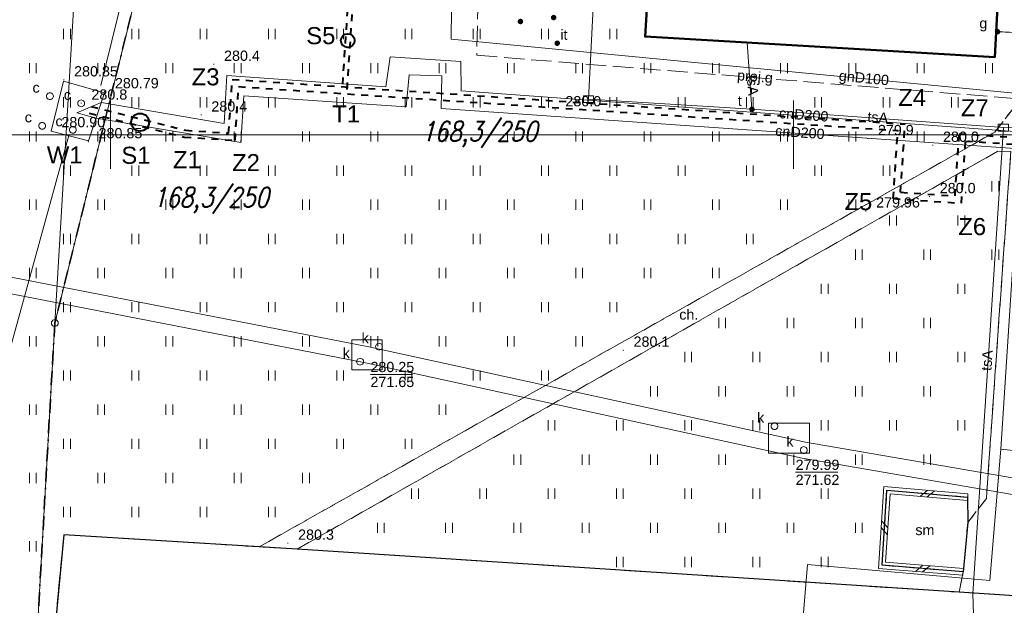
# Model space of a CAD drawing. Extents: x 0 to 6568752, y 0 to 5584302.
# Tile 7 of 74: x 6568293 to 6568365, y 5583966 to 5584008. Entities that reach past the tile are written whole.
import ezdxf
from ezdxf.enums import TextEntityAlignment as Align

# ---------------------------------------------------------------- set-up
doc = ezdxf.new("R2010")
doc.units = 0
doc.header["$PDSIZE"] = 0.75
for name, pattern in [('DUL', [1, 0.5, -0.5]), ('GAK', [3.5, 2, -0.7, 0.1, -0.7]), ('KROPK2-2-2', [3.49, 1, -0.47, 0.05, -0.47, 1, -0.5]), ('PRZER2-1', [1.5, 1, -0.5]), ('PRZER3-1', [2, 1.5, -0.5])]:
    doc.linetypes.add(name, pattern=pattern)
doc.layers.get('0').update_dxf_attribs({"linetype": 'CONTINUOUS'})
doc.layers.get('Defpoints').update_dxf_attribs({"linetype": 'CONTINUOUS'})
for name, color, linetype, lineweight in [('alarm', 51, 'CONTINUOUS', 50), ('EGBU', 7, 'CONTINUOUS', 50), ('EGDE', 7, 'CONTINUOUS', 18), ('EGPG', 7, 'CONTINUOUS', 18), ('GESGPS', 7, 'CONTINUOUS', 35), ('GUPPRZ_O', 7, 'CONTINUOUS', 18), ('OTDM', 7, 'CONTINUOUS', 25), ('OTDM_O', 7, 'CONTINUOUS', 25), ('OTDN', 7, 'CONTINUOUS', 18), ('OTKC', 7, 'CONTINUOUS', 18), ('OTKC_O', 7, 'CONTINUOUS', 18), ('OTKJ', 7, 'CONTINUOUS', 18), ('OTKK', 7, 'CONTINUOUS', 25), ('OTRN', 7, 'CONTINUOUS', 13), ('OTRN_O', 7, 'CONTINUOUS', 13), ('OTRS', 7, 'CONTINUOUS', 13), ('OTRS_O', 7, 'CONTINUOUS', 13), ('OTZI', 7, 'CONTINUOUS', 18), ('OTZI_O', 7, 'CONTINUOUS', 18), ('OTZT', 7, 'CONTINUOUS', 18), ('ramka sekcji', 7, 'CONTINUOUS', 18), ('siec', 7, 'GAK', 70), ('SUPK', 7, 'CONTINUOUS', 18), ('SUPW', 7, 'CONTINUOUS', 18), ('SUPW_O', 7, 'CONTINUOUS', 18)]:
    doc.layers.add(name, color=color, linetype=linetype, lineweight=lineweight)
for name, color, linetype, lineweight, true_color in [('SUCP', 7, 'CONTINUOUS', 18, 0xd200d2), ('SUCP_O', 7, 'CONTINUOUS', 18, 0xd200d2), ('SUEP', 1, 'CONTINUOUS', 18, 0xff0000), ('SUGP', 7, 'CONTINUOUS', 18, 0xbfbf00), ('SUGP_O', 7, 'CONTINUOUS', 18, 0xbfbf00), ('SUGW', 7, 'CONTINUOUS', 18, 0xbfbf00), ('SUGW_O', 7, 'CONTINUOUS', 18, 0xbfbf00), ('SUKP', 7, 'CONTINUOUS', 18, 0x803300), ('SUTP', 7, 'CONTINUOUS', 18, 0xff9100), ('SUTP_O', 7, 'CONTINUOUS', 18, 0xff9100), ('SUTU', 7, 'CONTINUOUS', 18, 0xff9100), ('SUTU_O', 7, 'CONTINUOUS', 18, 0xff9100)]:
    doc.layers.add(name, color=color, linetype=linetype, lineweight=lineweight, true_color=true_color)
doc.styles.add('Arial', font='arial.ttf')
doc.styles.add('GEO-INFO', font='arial.ttf')
doc.styles.add('UZBROJENIE', font='SIMPLEX.shx', dxfattribs={"width": 0.8, "oblique": 15.00003, "height": 0.9})
doc.dimstyles.get("Standard").update_dxf_attribs({"dimtxt": 0.18, "dimasz": 0.18, "dimexe": 0.18, "dimexo": 0.0625, "dimgap": 0.09, "dimtad": 0, "dimtih": 1, "dimtoh": 1, "dimdec": 4, "dimzin": 0, "dimdsep": 46, "dimtxsty": 'Standard', "dimcen": 0.09, "dimadec": 0, "dimazin": 0, "dimtfac": 1, "dimtdec": 4, "dimtofl": 0, "dimtmove": 0, "dimatfit": 3, "dimfxl": 0, "dimtolj": 1, "dimtzin": 0, "dimarcsym": 0})

# ---------------------------------------------------------------- blocks, each defined once
blk = doc.blocks.new('D_GSPWPN1')
blk.add_hatch(color=0).paths.add_polyline_path([(-0.045, 0), (-0.043467, -0.011647), (-0.038971, -0.0225), (-0.03182, -0.03182), (-0.0225, -0.038971), (-0.011647, -0.043467), (0, -0.045), (0.011647, -0.043467), (0.0225, -0.038971), (0.03182, -0.03182), (0.038971, -0.0225), (0.043467, -0.011647), (0.045, 0), (0.043467, 0.011647), (0.038971, 0.0225), (0.03182, 0.03182), (0.0225, 0.038971), (0.011647, 0.043467), (0, 0.045), (-0.011647, 0.043467), (-0.0225, 0.038971), (-0.03182, 0.03182), (-0.038971, 0.0225), (-0.043467, 0.011647)])
blk = doc.blocks.new('D_GSPTZI1')
blk.add_hatch(color=0).paths.add_polyline_path([(-0.2, 0), (-0.193185, -0.051764), (-0.173205, -0.1), (-0.141421, -0.141421), (-0.1, -0.173205), (-0.051764, -0.193185), (0, -0.2), (0.051764, -0.193185), (0.1, -0.173205), (0.141421, -0.141421), (0.173205, -0.1), (0.193185, -0.051764), (0.2, 0), (0.193185, 0.051764), (0.173205, 0.1), (0.141421, 0.141421), (0.1, 0.173205), (0.051764, 0.193185), (0, 0.2), (-0.051764, 0.193185), (-0.1, 0.173205), (-0.141421, 0.141421), (-0.173205, 0.1), (-0.193185, 0.051764)])
blk = doc.blocks.new('D_GSPWPS1')
blk.add_hatch(color=0).paths.add_polyline_path([(-0.045, 0), (-0.043467, -0.011647), (-0.038971, -0.0225), (-0.03182, -0.03182), (-0.0225, -0.038971), (-0.011647, -0.043467), (0, -0.045), (0.011647, -0.043467), (0.0225, -0.038971), (0.03182, -0.03182), (0.038971, -0.0225), (0.043467, -0.011647), (0.045, 0), (0.043467, 0.011647), (0.038971, 0.0225), (0.03182, 0.03182), (0.0225, 0.038971), (0.011647, 0.043467), (0, 0.045), (-0.011647, 0.043467), (-0.0225, 0.038971), (-0.03182, 0.03182), (-0.038971, 0.0225), (-0.043467, 0.011647)])
blk = doc.blocks.new('D_GUPIKP1_3')
at = {"color": 0}
blk.add_lwpolyline([(0.375, -0.25), (-0.375, -0.25), (-0.375, 0.25), (0.375, 0.25)], close=True, dxfattribs=at)
blk = doc.blocks.new('D_GUPIWZ1_1')
at = {"color": 0}
blk.add_lwpolyline([(0, 0.25), (0.064705, 0.241481), (0.125, 0.216506), (0.176777, 0.176777), (0.216506, 0.125), (0.241481, 0.064705), (0.25, 0), (0.241481, -0.064705), (0.216506, -0.125), (0.176777, -0.176777), (0.125, -0.216506), (0.064705, -0.241481), (0, -0.25), (-0.064705, -0.241481), (-0.125, -0.216506), (-0.176777, -0.176777), (-0.216506, -0.125), (-0.241481, -0.064705), (-0.25, 0), (-0.241481, 0.064705), (-0.216506, 0.125), (-0.176777, 0.176777), (-0.125, 0.216506), (-0.064705, 0.241481)], close=True, dxfattribs=at)
blk = doc.blocks.new('D_GUPTUT1')
blk.add_hatch(color=0).paths.add_polyline_path([(-0.2, 0), (-0.193185, -0.051764), (-0.173205, -0.1), (-0.141421, -0.141421), (-0.1, -0.173205), (-0.051764, -0.193185), (0, -0.2), (0.051764, -0.193185), (0.1, -0.173205), (0.141421, -0.141421), (0.173205, -0.1), (0.193185, -0.051764), (0.2, 0), (0.193185, 0.051764), (0.173205, 0.1), (0.141421, 0.141421), (0.1, 0.173205), (0.051764, 0.193185), (0, 0.2), (-0.051764, 0.193185), (-0.1, 0.173205), (-0.141421, 0.141421), (-0.173205, 0.1), (-0.193185, 0.051764)])
blk = doc.blocks.new('D_GUPGZA1')
blk.add_hatch(color=0).paths.add_polyline_path([(-0.2, 0), (-0.193185, -0.051764), (-0.173205, -0.1), (-0.141421, -0.141421), (-0.1, -0.173205), (-0.051764, -0.193185), (0, -0.2), (0.051764, -0.193185), (0.1, -0.173205), (0.141421, -0.141421), (0.173205, -0.1), (0.193185, -0.051764), (0.2, 0), (0.193185, 0.051764), (0.173205, 0.1), (0.141421, 0.141421), (0.1, 0.173205), (0.051764, 0.193185), (0, 0.2), (-0.051764, 0.193185), (-0.1, 0.173205), (-0.141421, 0.141421), (-0.173205, 0.1), (-0.193185, 0.051764)])
blk = doc.blocks.new('D_GEPPGD1_1')
at = {"color": 0}
blk.add_lwpolyline([(0, 0.25), (0.077254, 0.237764), (0.146946, 0.202254), (0.202254, 0.146946), (0.237764, 0.077254), (0.25, 0), (0.237764, -0.077254), (0.202254, -0.146946), (0.146946, -0.202254), (0.077254, -0.237764), (0, -0.25), (-0.077254, -0.237764), (-0.146946, -0.202254), (-0.202254, -0.146946), (-0.237764, -0.077254), (-0.25, 0), (-0.237764, 0.077254), (-0.202254, 0.146946), (-0.146946, 0.202254), (-0.077254, 0.237764)], close=True, dxfattribs=at)
blk = doc.blocks.new('D_ODTN_1')
at = {"color": 0}
for points in [[(-0.5, -0.25), (0, 0.25)], [(0, -0.25), (0.5, 0.25)]]:
    blk.add_lwpolyline(points, dxfattribs=at)
blk = doc.blocks.new('D_GSLDSO2')
at = {"color": 0}
blk.add_lwpolyline([(0, 0.25), (0, -0.25)], dxfattribs=at)
blk = doc.blocks.new('D_GSSUTR1')
at = {"color": 0}
for points in [[(-0.25666, 0.36165), (-0.25666, -0.38835)], [(0.24334, -0.38835), (0.24334, 0.36165)]]:
    blk.add_lwpolyline(points, dxfattribs=at)
blk = doc.blocks.new('*D45')
at = {"layer": 'Defpoints', "color": 0}
for p in [(6568647.5, 5584150), (6568650, 5584150), (0, 0)]:
    blk.add_point(p, dxfattribs=at)
at = {"layer": 'ramka sekcji', "color": 0, "lineweight": -2}
blk.add_line((6568649.938, 5584150), (6568647.5, 5584150), dxfattribs=at)
at = {"layer": 'ramka sekcji', "color": 0, "insert": (6568644.106, 5584150), "char_height": 0.75, "attachment_point": 5, "style": 'GEO-INFO'}
blk.add_mtext('\\A1;5584150.0000', dxfattribs=at)
blk = doc.blocks.new('*D46')
at = {"layer": 'Defpoints', "color": 0}
for p in [(6568650, 5584152.5), (6568650, 5584150), (0, 0)]:
    blk.add_point(p, dxfattribs=at)
at = {"layer": 'ramka sekcji', "color": 0, "lineweight": -2}
blk.add_line((6568650, 5584150.062), (6568650, 5584152.5), dxfattribs=at)
at = {"layer": 'ramka sekcji', "color": 0, "insert": (6568650, 5584155.896), "char_height": 0.75, "attachment_point": 5, "rotation": 90, "style": 'GEO-INFO'}
blk.add_mtext('\\A1;6568650.0000', dxfattribs=at)

msp = doc.modelspace()

# ---------------------------------------------------------------- linework, layer by layer
at = {"layer": 'EGBU', "linetype": 'Continuous', "lineweight": 50, "elevation": 10.18}
msp.add_lwpolyline([(6568343.55, 5584044.5), (6568341.86, 5584018.52), (6568365.36, 5584017.17), (6568364.76, 5584005.69), (6568339.15, 5584007.19), (6568339.86, 5584018.86), (6568330.35, 5584019.57), (6568331.94, 5584045.19)], close=True, dxfattribs=at)
at = {"layer": 'EGDE', "linetype": 'Continuous', "elevation": 10.22}
for points in [[(6568295.92847, 5583986.21622), (6568294.32233, 5583957.98331), (6568294.26523, 5583956.9825), (6568277.26098, 5583957.9935), (6568263.9809, 5583958.70246), (6568268.42617, 5584011.06381), (6568271.58328, 5584050.08752), (6568274.3496, 5584077.53529), (6568277.46122, 5584095.26675), (6568302.13672, 5584090.3243), (6568300.13923, 5584056.76596)], [(6568302.13672, 5584090.3243), (6568320.72616, 5584086.59352), (6568319.9193, 5584083.24287), (6568307.93382, 5584034.73468), (6568295.92847, 5583986.21622), (6568300.13923, 5584056.76596)]]:
    msp.add_lwpolyline(points, close=True, dxfattribs=at)
msp.add_lwpolyline([(6568594.31055, 5583939.47691), (6568591.06023, 5583939.65534), (6568585.12694, 5583937.54872), (6568482.90911, 5583944.55214), (6568370.44353, 5583952.88368), (6568294.32233, 5583957.98331), (6568295.92847, 5583986.21622), (6568307.93382, 5584034.73468), (6568319.9193, 5584083.24287), (6568320.72616, 5584086.59352), (6568329.45932, 5584084.84591), (6568374.48985, 5584081.95589), (6568374.92948, 5584088.19204), (6568391.77674, 5584086.94902), (6568441.65482, 5584081.9513), (6568491.15577, 5584079.0589), (6568538.06756, 5584076.86319), (6568558.47556, 5584075.58605), (6568583.6998, 5584038.16817), (6568609.00522, 5584036.3441), (6568644.22449, 5584009.45582)], dxfattribs=at)
at = {"layer": 'GESGPS', "linetype": 'KROPK2-2-2', "lineweight": 35, "elevation": 10.1}
for points in [[(6568361.59535, 5584252.09289), (6568361.26341, 5584250.74162), (6568355.87516, 5584228.80739), (6568343.88997, 5584180.27922), (6568337.0279, 5584152.47866), (6568332.74, 5584135.02), (6568331.91463, 5584131.76118), (6568322.71334, 5584094.57975), (6568320.72616, 5584086.59352), (6568319.9193, 5584083.24287), (6568307.93382, 5584034.73468), (6568295.92847, 5583986.21622), (6568294.32233, 5583957.98331), (6568294.26523, 5583956.9825), (6568293.66008, 5583952.72437), (6568292.84874, 5583952.82392), (6568273.1723, 5583953.99051), (6568262.61008, 5583954.10444), (6568261.2106, 5583954.0564), (6568251.21944, 5583954.86774), (6568249.43294, 5583955.01221)], [(6568361.59535, 5584252.09289), (6568361.26341, 5584250.74162), (6568355.87516, 5584228.80739), (6568343.88997, 5584180.27922), (6568337.0279, 5584152.47866), (6568332.74, 5584135.02), (6568331.91463, 5584131.76118), (6568322.71334, 5584094.57975), (6568320.72616, 5584086.59352), (6568319.9193, 5584083.24287), (6568307.93382, 5584034.73468), (6568295.92847, 5583986.21622), (6568294.32233, 5583957.98331), (6568294.26523, 5583956.9825), (6568293.66008, 5583952.72437), (6568329.64942, 5583950.6479), (6568347.08402, 5583949.61245), (6568384.89553, 5583947.37946), (6568422.02493, 5583945.3077)]]:
    msp.add_lwpolyline(points, dxfattribs=at)
at = {"layer": 'GUPPRZ_O', "linetype": 'Continuous', "lineweight": 13, "elevation": 10.8, "flags": 128}
for points in [[(6568319.03714, 5583982.44928), (6568322.11714, 5583982.44928)], [(6568350.16655, 5583975.28822), (6568353.24655, 5583975.28822)]]:
    msp.add_lwpolyline(points, dxfattribs=at)
at = {"layer": 'OTDM', "linetype": 'Continuous', "lineweight": 25, "elevation": 10.18}
msp.add_lwpolyline([(6568362.44, 5583968), (6568356.49, 5583968.48), (6568356.85, 5583973.98), (6568362.76, 5583973.47), (6568362.77, 5583971.62)], close=True, dxfattribs=at)
at = {"layer": 'OTDN', "linetype": 'Continuous', "lineweight": 18, "elevation": 10.18}
for points in [[(6568362.78149, 5583973.71907), (6568356.6172, 5583974.25102), (6568356.22445, 5583968.25061), (6568362.4199, 5583967.75081)], [(6568362.73851, 5583973.22093), (6568357.0828, 5583973.70898), (6568356.75555, 5583968.70939), (6568362.4601, 5583968.24919)]]:
    msp.add_lwpolyline(points, dxfattribs=at)
at = {"layer": 'OTKC', "linetype": 'PRZER2-1', "lineweight": 18, "elevation": 10.18}
msp.add_lwpolyline([(6568370.69, 5584032.86), (6568368.49, 5584000.12), (6568366.17994, 5583966.25595), (6568362.14, 5583966.51), (6568362.44, 5583968), (6568362.77, 5583971.62), (6568364.13, 5583973.36), (6568365.92, 5583998.78), (6568364.96, 5583998.79), (6568313.68, 5583969.67), (6568310.89, 5583969.83), (6568364.74, 5584000.19), (6568366.11, 5584001.95), (6568367.51, 5584022.93)], dxfattribs=at)
at = {"layer": 'OTKJ', "linetype": 'PRZER3-1', "lineweight": 18, "elevation": 10.18}
msp.add_lwpolyline([(6568374.84, 5583949.22), (6568360.74, 5583950), (6568363.64, 5583950.92), (6568364.82, 5583953.37), (6568363.33, 5583955.64), (6568361.55, 5583956.3), (6568304.29, 5583959.89), (6568304.54, 5583964.56), (6568301.97, 5583963.47), (6568300.69, 5583961.04), (6568301.76, 5583957.36), (6568305.32, 5583953.68), (6568289.71, 5583954.65, 0.29217785), (6568295.74, 5583961.67), (6568296.58, 5583970.72), (6568310.89, 5583969.83), (6568313.68, 5583969.67), (6568362.14, 5583966.51), (6568366.17994, 5583966.25595)], format="xyb", dxfattribs=at)
at = {"layer": 'OTKK', "linetype": 'Continuous', "lineweight": 25, "elevation": 10.18}
msp.add_lwpolyline([(6568366.17994, 5583966.25595), (6568362.14, 5583966.51), (6568313.68, 5583969.67), (6568310.89, 5583969.83), (6568296.58, 5583970.72), (6568295.74, 5583961.67, -0.29217785), (6568289.71, 5583954.65), (6568268.81, 5583956.34, -0.11600079), (6568265.57, 5583957.41, -0.07423973), (6568263.46, 5583959.35, -0.12887514), (6568261.14, 5583964.74), (6568265.58, 5584031.75), (6568268.21, 5584056.6), (6568269.75, 5584068.54), (6568273.31, 5584093.29, -0.47390876), (6568276.89, 5584095.36), (6568330.51, 5584084.83)], format="xyb", dxfattribs=at)
at = {"layer": 'OTZT', "color": 7, "linetype": 'PRZER2-1', "lineweight": 18, "elevation": 10.1}
for points in [[(6568367.51, 5584022.93), (6568366.11, 5584001.95), (6568364.74, 5584000.19), (6568310.89, 5583969.83), (6568296.58, 5583970.72), (6568295.74, 5583961.67), (6568294.32, 5583958.02), (6568262.39, 5583960.99), (6568261.14, 5583964.74), (6568265.58, 5584031.75)], [(6568339.86, 5584018.86), (6568339.15, 5584007.19), (6568364.76, 5584005.69), (6568365.36, 5584017.17)]]:
    msp.add_lwpolyline(points, dxfattribs=at)
msp.add_lwpolyline([(6568362.44, 5583968), (6568362.14, 5583966.51), (6568313.68, 5583969.67), (6568364.96, 5583998.79), (6568365.92, 5583998.78), (6568364.13, 5583973.36), (6568362.77, 5583971.62), (6568362.76, 5583973.47), (6568356.85, 5583973.98), (6568356.49, 5583968.48)], close=True, dxfattribs=at)
at = {"layer": 'ramka sekcji'}
for p, q in [((6568300, 5584000), (6568300, 5584002.5)), ((6568350, 5584000), (6568350, 5584002.5)), ((6568400, 5584000), (6568239.20424, 5584000)), ((6568300, 5584000), (6568297.5, 5584000)), ((6568300, 5584000), (6568300, 5583997.5)), ((6568300, 5584000), (6568302.5, 5584000)), ((6568350, 5584000), (6568347.5, 5584000)), ((6568350, 5584000), (6568350, 5583997.5)), ((6568350, 5584000), (6568352.5, 5584000))]:
    msp.add_line(p, q, dxfattribs=at)
at = {"layer": 'siec', "linetype": 'DUL', "lineweight": 40}
for p, q in [((6568317.48149, 5584011.17358), (6568316.97212, 5584003.51778)), ((6568317.80727, 5584010.79801), (6568317.28816, 5584002.99565)), ((6568308.6558, 5584000.11538), (6568308.91783, 5584004.05366)), ((6568308.91783, 5584004.05366), (6568358.17961, 5584000.77612)), ((6568309.12151, 5583999.58329), (6568309.38353, 5584003.52157)), ((6568309.38353, 5584003.52157), (6568357.64752, 5584000.31041)), ((6568298.59595, 5584002.07072), (6568305.48423, 5584000.32639)), ((6568298.45499, 5584001.591), (6568305.40759, 5583999.83039)), ((6568305.48423, 5584000.32639), (6568308.6558, 5584000.11538)), ((6568357.31559, 5583995.32144), (6568357.64752, 5584000.31041)), ((6568357.84768, 5583995.78715), (6568358.17961, 5584000.77612)), ((6568305.40759, 5583999.83039), (6568309.12151, 5583999.58329)), ((6568361.83886, 5583995.5216), (6568362.1417, 5584000.07329)), ((6568362.1417, 5584000.07329), (6568444.3839, 5583994.60146)), ((6568362.30456, 5583994.98951), (6568362.6074, 5583999.5412)), ((6568362.6074, 5583999.5412), (6568444.8496, 5583994.06937)), ((6568357.31559, 5583995.32144), (6568362.30456, 5583994.98951)), ((6568357.84768, 5583995.78715), (6568361.83886, 5583995.5216))]:
    msp.add_line(p, q, dxfattribs=at)
at = {"layer": 'siec', "color": 0, "linetype": 'ByBlock', "lineweight": 40}
for centre, radius in [((6568317.38018, 5584006.89683, 5.80165), 0.5), ((6568302.17132, 5584000.91315), 0.64893)]:
    msp.add_circle(centre, radius, dxfattribs=at)
at = {"layer": 'SUCP', "linetype": 'Continuous', "lineweight": 18, "elevation": 10.14}
for points in [[(6568363.52786, 5584258.84118), (6568358.72812, 5584235.45896), (6568363.21186, 5584234.19605), (6568362.14107, 5584229.40269), (6568356.91373, 5584229.77556), (6568349.05454, 5584184.02745), (6568353.4808, 5584182.02165), (6568352.51065, 5584178.73978), (6568347.94518, 5584179.45938), (6568328.91705, 5584122.12967), (6568332.47163, 5584121.22431), (6568331.91754, 5584116.99279), (6568327.01957, 5584117.92663), (6568310.11167, 5584042.64789), (6568313.52267, 5584040.92342), (6568312.64533, 5584036.86571), (6568307.74363, 5584037.91157), (6568299.28996, 5584003.59361)], [(6568297.5345, 5584001.61206), (6568299.32257, 5584002.34952), (6568308.33219, 5584000.83184), (6568308.52504, 5584004.33712), (6568320.1713, 5584003.50253), (6568320.47709, 5584005.70764), (6568325.65609, 5584005.36202), (6568325.6837, 5584003.2199), (6568375.8295, 5583999.53415), (6568375.94144, 5584001.66926), (6568380.49167, 5584001.41533), (6568380.4645, 5583999.41925), (6568391.64942, 5583998.62893)], [(6568297.5345, 5584001.61206), (6568298.94411, 5584001.20109), (6568309.55018, 5583999.42557), (6568309.77764, 5584002.85793), (6568321.66404, 5584002.04698), (6568321.87189, 5584004.38876), (6568324.27248, 5584004.32138), (6568324.22405, 5584001.92295), (6568376.73077, 5583998.26175), (6568376.94497, 5584000.48476), (6568379.23676, 5584000.46293), (6568379.33533, 5583998.22634), (6568391.62542, 5583997.16783)], [(6568296.94857, 5583999.93279), (6568288.01673, 5583967.59265)]]:
    msp.add_lwpolyline(points, dxfattribs=at)
at = {"layer": 'SUEP', "linetype": 'Continuous', "lineweight": 18, "elevation": 10.14}
for points in [[(6568461.96392, 5584050.56923), (6568462.1777, 5584051.59338), (6568455.34395, 5584051.84535), (6568453.40597, 5584031.5088), (6568450.53309, 5583996.80907), (6568448.53546, 5583966.36094), (6568408.78897, 5583972.06926), (6568392.59187, 5583974.08072), (6568365.19254, 5583976.97792)], [(6568365.19254, 5583976.97792), (6568366.97872, 5584004.43308), (6568366.22701, 5584006.11353), (6568366.99297, 5584021.94463), (6568352.87547, 5584023.22283), (6568352.5, 5584018.11)], [(6568348.82963, 5583942.75398), (6568349.04191, 5583944.35726), (6568351.04023, 5583968.54491), (6568364.38651, 5583967.35678), (6568365.19254, 5583976.97792)]]:
    msp.add_lwpolyline(points, dxfattribs=at)
at = {"layer": 'SUGP', "linetype": 'Continuous', "lineweight": 18, "elevation": 10.14}
for points in [[(6568443.09135, 5584062.13219), (6568442.91103, 5584049.74296), (6568432.31396, 5584038.82759), (6568430.19977, 5584008.96016), (6568426.86624, 5584009.13821), (6568420.71721, 5584009.26097), (6568420.00537, 5583999.23606), (6568399.8317, 5584000.64916), (6568398.79, 5584000.83), (6568378.45287, 5584002.14573), (6568369.70734, 5584002.75806), (6568368.25098, 5584002.86003), (6568324.94601, 5584006.99931), (6568325.04379, 5584016.05039)], [(6568364.95, 5584007.54), (6568369.91965, 5584007.31313), (6568369.70734, 5584002.75806)]]:
    msp.add_lwpolyline(points, dxfattribs=at)
at = {"layer": 'SUGP', "linetype": 'PRZER3-1', "lineweight": 18, "elevation": 10.14}
for points in [[(6568327.06098, 5584015.96546), (6568326.82172, 5584005.81558)], [(6568326.82172, 5584005.81558), (6568367.55579, 5584002.54589), (6568367.81247, 5584007.40933), (6568364.85793, 5584007.56374)]]:
    msp.add_lwpolyline(points, dxfattribs=at)
at = {"layer": 'SUKP', "linetype": 'Continuous', "lineweight": 18, "elevation": 10.14}
for points in [[(6568280.37351, 5583990.34339), (6568282.31396, 5583991.60192), (6568318.90738, 5583984.47181), (6568350.87811, 5583977.50525), (6568403.55573, 5583968.40813), (6568403.16129, 5583965.85161)], [(6568281.02649, 5583989.33661), (6568282.56025, 5583990.33137), (6568318.66486, 5583983.2965), (6568350.64815, 5583976.3272), (6568402.19003, 5583967.42621), (6568401.97532, 5583966.03459)]]:
    msp.add_lwpolyline(points, dxfattribs=at)
at = {"layer": 'SUPK', "linetype": 'Continuous', "lineweight": 18, "elevation": 10.14}
for points in [[(6568299.56, 5584003.07), (6568298.4, 5583999.55), (6568295.67, 5584000.27), (6568296.57, 5584003.91)], [(6568317.68404, 5583984.98239), (6568317.68404, 5583982.78593), (6568319.8882, 5583982.78593), (6568319.8882, 5583984.98239)], [(6568348.17376, 5583978.88501), (6568348.17376, 5583976.68365), (6568351.17516, 5583976.68365), (6568351.17516, 5583978.88501)]]:
    msp.add_lwpolyline(points, close=True, dxfattribs=at)
at = {"layer": 'SUTP', "linetype": 'Continuous', "lineweight": 18, "elevation": 10.14}
for points in [[(6568365.37903, 5584000.52216), (6568346.97039, 5584001.86508), (6568335.00004, 5584002.60091), (6568335.73669, 5584017.03531)], [(6568346.62388, 5584006.75225), (6568346.97039, 5584001.86508)], [(6568362.58258, 5583941.82504), (6568363.55953, 5583953.155), (6568363.12849, 5583966.42049), (6568365.37903, 5584000.52216)], [(6568375.40989, 5584000.51141), (6568365.37903, 5584000.52216)]]:
    msp.add_lwpolyline(points, dxfattribs=at)

# ---------------------------------------------------------------- block references
at = {"layer": 'EGPG', "linetype": 'Continuous', "lineweight": 18}
msp.add_blockref('D_GEPPGD1_1', (6568295.92847, 5583986.21622, 10.24), dxfattribs=at)
at = {"layer": 'OTDN', "linetype": 'Continuous', "lineweight": 18}
for name, p, rotation in [('D_ODTN_1', (6568359.805, 5583973.725, 10.18), 175.0679125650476), ('D_ODTN_1', (6568359.805, 5583973.725, 10.18), 175.0679125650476), ('D_GSLDSO2', (6568362.76, 5583973.47, 10.18), 175.0679125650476), ('D_ODTN_1', (6568356.67, 5583971.23, 10.18), 266.2550728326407), ('D_ODTN_1', (6568356.67, 5583971.23, 10.18), 266.2550728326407), ('D_ODTN_1', (6568359.465, 5583968.24, 10.18), 355.3878075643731), ('D_ODTN_1', (6568359.465, 5583968.24, 10.18), 355.3878075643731), ('D_GSLDSO2', (6568362.44, 5583968, 10.18), 355.3878075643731)]:
    msp.add_blockref(name, p, dxfattribs=dict(at, rotation=rotation))
at = {"layer": 'OTRN', "linetype": 'Continuous', "lineweight": 13}
for p in [(6568307.57, 5584005.16, 10.08), (6568297.86, 5584002.32, 10.08), (6568332.56, 5584001.83, 10.08), (6568306.64, 5584001.45, 10.08), (6568355.44, 5583999.72, 10.08), (6568360.21, 5583999.23, 10.08), (6568359.97, 5583995.47, 10.08), (6568337.55, 5583984.23, 10.08), (6568312.99, 5583970.1, 10.08)]:
    msp.add_blockref('D_GSPWPN1', p, dxfattribs=at)
at = {"layer": 'OTRS', "linetype": 'Continuous', "lineweight": 13}
for p in [(6568296.59, 5584004.02, 10.08), (6568299.58, 5584003.15, 10.08), (6568295.66, 5584000.3, 10.08), (6568298.38, 5583999.49, 10.08), (6568355.31, 5583994.42, 10.08)]:
    msp.add_blockref('D_GSPWPS1', p, dxfattribs=at)
at = {"layer": 'OTZI', "linetype": 'Continuous', "lineweight": 18}
for p in [(6568330.02, 5584008.29, 10.12), (6568332.45, 5584008.58, 10.12), (6568332.71, 5584006.7, 10.12)]:
    msp.add_blockref('D_GSPTZI1', p, dxfattribs=at)
at = {"layer": 'OTZT', "color": 7, "linetype": 'Continuous', "lineweight": 18}
for p in [(6568296.825, 5584007.38753, 10.1), (6568301.825, 5584007.38753, 10.1), (6568306.825, 5584007.38753, 10.1), (6568311.825, 5584007.38753, 10.1), (6568316.825, 5584007.38753, 10.1), (6568321.825, 5584007.38753, 10.1), (6568326.825, 5584007.38753, 10.1), (6568331.825, 5584007.38753, 10.1), (6568336.825, 5584007.38753, 10.1), (6568294.325, 5584004.88753, 10.1), (6568299.325, 5584004.88753, 10.1), (6568304.325, 5584004.88753, 10.1), (6568309.325, 5584004.88753, 10.1), (6568314.325, 5584004.88753, 10.1), (6568319.325, 5584004.88753, 10.1), (6568324.325, 5584004.88753, 10.1), (6568329.325, 5584004.88753, 10.1), (6568334.325, 5584004.88753, 10.1), (6568339.325, 5584004.88753, 10.1), (6568344.325, 5584004.88753, 10.1), (6568349.325, 5584004.88753, 10.1), (6568354.325, 5584004.88753, 10.1), (6568359.325, 5584004.88753, 10.1), (6568364.325, 5584004.88753, 10.1), (6568296.825, 5584002.38753, 10.1), (6568301.825, 5584002.38753, 10.1), (6568306.825, 5584002.38753, 10.1), (6568311.825, 5584002.38753, 10.1), (6568316.825, 5584002.38753, 10.1), (6568321.825, 5584002.38753, 10.1), (6568326.825, 5584002.38753, 10.1), (6568331.825, 5584002.38753, 10.1), (6568336.825, 5584002.38753, 10.1), (6568341.825, 5584002.38753, 10.1), (6568346.825, 5584002.38753, 10.1), (6568351.825, 5584002.38753, 10.1), (6568356.825, 5584002.38753, 10.1), (6568361.825, 5584002.38753, 10.1), (6568294.325, 5583999.88753, 10.1), (6568299.325, 5583999.88753, 10.1), (6568304.325, 5583999.88753, 10.1), (6568309.325, 5583999.88753, 10.1), (6568314.325, 5583999.88753, 10.1), (6568319.325, 5583999.88753, 10.1), (6568324.325, 5583999.88753, 10.1), (6568329.325, 5583999.88753, 10.1), (6568334.325, 5583999.88753, 10.1), (6568339.325, 5583999.88753, 10.1), (6568344.325, 5583999.88753, 10.1), (6568349.325, 5583999.88753, 10.1), (6568354.325, 5583999.88753, 10.1), (6568359.325, 5583999.88753, 10.1), (6568296.825, 5583997.38753, 10.1), (6568301.825, 5583997.38753, 10.1), (6568306.825, 5583997.38753, 10.1), (6568311.825, 5583997.38753, 10.1), (6568316.825, 5583997.38753, 10.1), (6568321.825, 5583997.38753, 10.1), (6568326.825, 5583997.38753, 10.1), (6568331.825, 5583997.38753, 10.1), (6568336.825, 5583997.38753, 10.1), (6568341.825, 5583997.38753, 10.1), (6568346.825, 5583997.38753, 10.1), (6568351.825, 5583997.38753, 10.1), (6568356.825, 5583997.38753, 10.1), (6568364.8, 5583996.23467, 10.1), (6568294.325, 5583994.88753, 10.1), (6568299.325, 5583994.88753, 10.1), (6568304.325, 5583994.88753, 10.1), (6568309.325, 5583994.88753, 10.1), (6568314.325, 5583994.88753, 10.1), (6568319.325, 5583994.88753, 10.1), (6568324.325, 5583994.88753, 10.1), (6568329.325, 5583994.88753, 10.1), (6568334.325, 5583994.88753, 10.1), (6568339.325, 5583994.88753, 10.1), (6568344.325, 5583994.88753, 10.1), (6568349.325, 5583994.88753, 10.1), (6568354.325, 5583994.88753, 10.1), (6568357.3, 5583993.73467, 10.1), (6568362.3, 5583993.73467, 10.1), (6568296.825, 5583992.38753, 10.1), (6568301.825, 5583992.38753, 10.1), (6568306.825, 5583992.38753, 10.1), (6568311.825, 5583992.38753, 10.1), (6568316.825, 5583992.38753, 10.1), (6568321.825, 5583992.38753, 10.1), (6568326.825, 5583992.38753, 10.1), (6568331.825, 5583992.38753, 10.1), (6568336.825, 5583992.38753, 10.1), (6568341.825, 5583992.38753, 10.1), (6568346.825, 5583992.38753, 10.1), (6568354.8, 5583991.23467, 10.1), (6568359.8, 5583991.23467, 10.1), (6568364.8, 5583991.23467, 10.1), (6568294.325, 5583989.88753, 10.1), (6568299.325, 5583989.88753, 10.1), (6568304.325, 5583989.88753, 10.1), (6568309.325, 5583989.88753, 10.1), (6568314.325, 5583989.88753, 10.1), (6568319.325, 5583989.88753, 10.1), (6568324.325, 5583989.88753, 10.1), (6568329.325, 5583989.88753, 10.1), (6568334.325, 5583989.88753, 10.1), (6568339.325, 5583989.88753, 10.1), (6568344.325, 5583989.88753, 10.1), (6568352.3, 5583988.73467, 10.1), (6568357.3, 5583988.73467, 10.1), (6568362.3, 5583988.73467, 10.1), (6568296.825, 5583987.38753, 10.1), (6568301.825, 5583987.38753, 10.1), (6568306.825, 5583987.38753, 10.1), (6568311.825, 5583987.38753, 10.1), (6568316.825, 5583987.38753, 10.1), (6568321.825, 5583987.38753, 10.1), (6568326.825, 5583987.38753, 10.1), (6568331.825, 5583987.38753, 10.1), (6568336.825, 5583987.38753, 10.1), (6568344.8, 5583986.23467, 10.1), (6568349.8, 5583986.23467, 10.1), (6568354.8, 5583986.23467, 10.1), (6568359.8, 5583986.23467, 10.1), (6568294.325, 5583984.88753, 10.1), (6568299.325, 5583984.88753, 10.1), (6568304.325, 5583984.88753, 10.1), (6568309.325, 5583984.88753, 10.1), (6568314.325, 5583984.88753, 10.1), (6568319.325, 5583984.88753, 10.1), (6568324.325, 5583984.88753, 10.1), (6568329.325, 5583984.88753, 10.1), (6568334.325, 5583984.88753, 10.1), (6568342.3, 5583983.73467, 10.1), (6568347.3, 5583983.73467, 10.1), (6568352.3, 5583983.73467, 10.1), (6568357.3, 5583983.73467, 10.1), (6568362.3, 5583983.73467, 10.1), (6568296.825, 5583982.38753, 10.1), (6568301.825, 5583982.38753, 10.1), (6568306.825, 5583982.38753, 10.1), (6568311.825, 5583982.38753, 10.1), (6568316.825, 5583982.38753, 10.1), (6568321.825, 5583982.38753, 10.1), (6568326.825, 5583982.38753, 10.1), (6568331.825, 5583982.38753, 10.1), (6568339.8, 5583981.23467, 10.1), (6568344.8, 5583981.23467, 10.1), (6568349.8, 5583981.23467, 10.1), (6568354.8, 5583981.23467, 10.1), (6568359.8, 5583981.23467, 10.1), (6568294.325, 5583979.88753, 10.1), (6568299.325, 5583979.88753, 10.1), (6568304.325, 5583979.88753, 10.1), (6568309.325, 5583979.88753, 10.1), (6568314.325, 5583979.88753, 10.1), (6568319.325, 5583979.88753, 10.1), (6568324.325, 5583979.88753, 10.1), (6568332.3, 5583978.73467, 10.1), (6568337.3, 5583978.73467, 10.1), (6568342.3, 5583978.73467, 10.1), (6568347.3, 5583978.73467, 10.1), (6568352.3, 5583978.73467, 10.1), (6568357.3, 5583978.73467, 10.1), (6568362.3, 5583978.73467, 10.1), (6568296.825, 5583977.38753, 10.1), (6568301.825, 5583977.38753, 10.1), (6568306.825, 5583977.38753, 10.1), (6568311.825, 5583977.38753, 10.1), (6568316.825, 5583977.38753, 10.1), (6568321.825, 5583977.38753, 10.1), (6568329.8, 5583976.23467, 10.1), (6568334.8, 5583976.23467, 10.1), (6568339.8, 5583976.23467, 10.1), (6568344.8, 5583976.23467, 10.1), (6568349.8, 5583976.23467, 10.1), (6568354.8, 5583976.23467, 10.1), (6568359.8, 5583976.23467, 10.1), (6568294.325, 5583974.88753, 10.1), (6568299.325, 5583974.88753, 10.1), (6568304.325, 5583974.88753, 10.1), (6568309.325, 5583974.88753, 10.1), (6568314.325, 5583974.88753, 10.1), (6568322.3, 5583973.73467, 10.1), (6568327.3, 5583973.73467, 10.1), (6568332.3, 5583973.73467, 10.1), (6568337.3, 5583973.73467, 10.1), (6568342.3, 5583973.73467, 10.1), (6568347.3, 5583973.73467, 10.1), (6568352.3, 5583973.73467, 10.1), (6568296.825, 5583972.38753, 10.1), (6568301.825, 5583972.38753, 10.1), (6568306.825, 5583972.38753, 10.1), (6568311.825, 5583972.38753, 10.1), (6568319.8, 5583971.23467, 10.1), (6568324.8, 5583971.23467, 10.1), (6568329.8, 5583971.23467, 10.1), (6568334.8, 5583971.23467, 10.1), (6568339.8, 5583971.23467, 10.1), (6568344.8, 5583971.23467, 10.1), (6568349.8, 5583971.23467, 10.1), (6568354.8, 5583971.23467, 10.1), (6568294.325, 5583969.88753, 10.1), (6568337.3, 5583968.73467, 10.1), (6568342.3, 5583968.73467, 10.1), (6568347.3, 5583968.73467, 10.1), (6568352.3, 5583968.73467, 10.1)]:
    msp.add_blockref('D_GSSUTR1', p, dxfattribs=at)
at = {"layer": 'SUGW', "linetype": 'Continuous', "lineweight": 18}
msp.add_blockref('D_GUPGZA1', (6568364.95, 5584007.54, 10.16), dxfattribs=at)
at = {"layer": 'SUPK', "linetype": 'Continuous', "lineweight": 18}
for p in [(6568335.00004, 5584002.60091, 10.16), (6568365.37903, 5584000.52216, 10.16)]:
    msp.add_blockref('D_GUPIKP1_3', p, dxfattribs=at)
at = {"layer": 'SUPW', "linetype": 'Continuous', "lineweight": 18}
for p in [(6568295.57079, 5584002.82643, 10.18), (6568297.86347, 5584002.29969, 10.18), (6568295.00248, 5584000.65357, 10.18), (6568297.25234, 5584000.36467, 10.18), (6568319.66332, 5583984.48595, 10.18), (6568318.27737, 5583983.38801, 10.18), (6568348.62038, 5583978.66874, 10.18), (6568350.76313, 5583976.91622, 10.18)]:
    msp.add_blockref('D_GUPIWZ1_1', p, dxfattribs=at)
at = {"layer": 'SUTU', "linetype": 'Continuous', "lineweight": 18}
msp.add_blockref('D_GUPTUT1', (6568346.97039, 5584001.86508, 10.16), dxfattribs=at)

# ---------------------------------------------------------------- texts
at = {"layer": 'alarm', "color": 0, "linetype": 'Continuous', "lineweight": 30, "style": 'GEO-INFO'}
for s, p in [('S5', (6568315.40345, 5584007.25512, 0.62)), ('Z3', (6568306.96712, 5584004.24073, 0.62)), ('Z4', (6568358.69798, 5584002.72905, 0.62)), ('Z7', (6568363.27986, 5584001.97153, 0.62)), ('T1', (6568317.2599, 5584001.52369, 0.62)), ('W1', (6568296.65231, 5583998.51946, 0.62)), ('S1', (6568301.86764, 5583998.4979, 0.62)), ('Z1', (6568305.59831, 5583998.17769, 0.62)), ('Z2', (6568309.92776, 5583997.96857, 0.62)), ('Z5', (6568354.75704, 5583995.09827, 0.62)), ('Z6', (6568363.09378, 5583993.27779, 0.62))]:
    msp.add_text(s, height=1.25, dxfattribs=at).set_placement(p, align=Align.MIDDLE)
at = {"layer": 'alarm', "color": 0, "lineweight": 30, "style": 'UZBROJENIE', "oblique": 15.00003, "width": 0.8}
for p in [(6568322.74731, 5583999.52527, 10.18), (6568303.08876, 5583994.69509, 10.18)]:
    msp.add_text('168,3/250', height=1.44, dxfattribs=at).set_placement(p)
at = {"layer": 'GUPPRZ_O', "linetype": 'Continuous', "lineweight": 0, "style": 'Arial'}
for s, p in [('280.25', (6568319.03714, 5583982.62178, 10.8)), ('271.65', (6568319.03714, 5583981.52678, 10.8)), ('279.99', (6568350.16655, 5583975.46072, 10.8)), ('271.62', (6568350.16655, 5583974.36572, 10.8))]:
    msp.add_text(s, height=0.75, dxfattribs=at).set_placement(p)
at = {"layer": 'OTDM_O', "linetype": 'Continuous', "lineweight": 0, "style": 'Arial'}
msp.add_text('sm', height=0.75, dxfattribs=at).set_placement((6568359.63, 5583970.68992, 10.8), align=Align.CENTER)
at = {"layer": 'OTKC_O', "linetype": 'Continuous', "lineweight": 0, "style": 'Arial'}
msp.add_text('ch.', height=0.75, dxfattribs=at).set_placement((6568342.345, 5583986.46239, 10.8), align=Align.CENTER)
at = {"layer": 'OTRN_O', "linetype": 'Continuous', "lineweight": 0, "style": 'Arial'}
for s, p in [('280.4', (6568308.32, 5584005.41, 10.8)), ('280.8', (6568298.61, 5584002.57, 10.8)), ('280.4', (6568307.39, 5584001.7, 10.8)), ('280.0', (6568333.31, 5584002.08, 10.8)), ('279.9', (6568356.19, 5583999.97, 10.8)), ('280.0', (6568360.96, 5583999.48, 10.8)), ('280.0', (6568360.72, 5583995.72, 10.8)), ('280.1', (6568338.3, 5583984.48, 10.8)), ('280.3', (6568313.74, 5583970.35, 10.8))]:
    msp.add_text(s, height=0.75, dxfattribs=at).set_placement(p)
at = {"layer": 'OTRS_O', "linetype": 'Continuous', "lineweight": 0, "style": 'Arial'}
for s, p in [('280.85', (6568297.34, 5584004.27, 10.8)), ('280.79', (6568300.33, 5584003.4, 10.8)), ('280.90', (6568296.41, 5584000.55, 10.8)), ('280.85', (6568299.13, 5583999.74, 10.8)), ('279.96', (6568356.06, 5583994.67, 10.8))]:
    msp.add_text(s, height=0.75, dxfattribs=at).set_placement(p)
at = {"layer": 'OTZI_O', "linetype": 'Continuous', "lineweight": 0, "style": 'Arial'}
msp.add_text('it', height=0.75, dxfattribs=at).set_placement((6568333.46, 5584006.95, 10.8), align=Align.RIGHT)
at = {"layer": 'SUCP_O', "linetype": 'Continuous', "lineweight": 0, "style": 'Arial'}
for rotation, p in [(355.7962828, (6568350.73509, 5584001.08434, 10.8)), (356.0113275, (6568350.457, 5583999.79958, 10.8))]:
    msp.add_text('cnD200', height=0.75, rotation=rotation, dxfattribs=at).set_placement(p, align=Align.CENTER)
at = {"layer": 'SUGP_O', "linetype": 'Continuous', "lineweight": 0, "style": 'Arial'}
for s, rotation, p in [('proj.g', 355.4107477, (6568347.16527, 5584003.8882, 10.8)), ('gnD100', 354.539992, (6568355.13406, 5584003.78792, 10.8))]:
    msp.add_text(s, height=0.75, rotation=rotation, dxfattribs=at).set_placement(p, align=Align.CENTER)
at = {"layer": 'SUGW_O', "linetype": 'Continuous', "lineweight": 0, "style": 'Arial'}
msp.add_text('g', height=0.75, dxfattribs=at).set_placement((6568364.2, 5584007.79, 10.8), align=Align.RIGHT)
at = {"layer": 'SUPW_O', "linetype": 'Continuous', "lineweight": 0, "style": 'Arial'}
for s, p in [('c', (6568294.82079, 5584003.07643, 10.8)), ('c', (6568297.11347, 5584002.54969, 10.8)), ('c', (6568294.25248, 5584000.90357, 10.8)), ('c', (6568296.50234, 5584000.61467, 10.8)), ('k', (6568318.91332, 5583984.73595, 10.8)), ('k', (6568317.52737, 5583983.63801, 10.8)), ('k', (6568347.87038, 5583978.91874, 10.8)), ('k', (6568350.01313, 5583977.16622, 10.8))]:
    msp.add_text(s, height=0.75, dxfattribs=at).set_placement(p, align=Align.RIGHT)
at = {"layer": 'SUTP_O', "linetype": 'Continuous', "lineweight": 0, "style": 'Arial'}
for rotation, p in [(274.1960559, (6568346.64246, 5584003.5938, 10.8)), (355.8276398, (6568356.15335, 5584000.90092, 10.8)), (86.2242434, (6568364.5466, 5583983.452, 10.8))]:
    msp.add_text('tsA', height=0.75, rotation=rotation, dxfattribs=at).set_placement(p, align=Align.CENTER)
at = {"layer": 'SUTU_O', "linetype": 'Continuous', "lineweight": 0, "style": 'Arial'}
msp.add_text('t', height=0.75, dxfattribs=at).set_placement((6568346.22039, 5584002.11508, 10.8), align=Align.RIGHT)

# ---------------------------------------------------------------- dimensions: what is measured, and where the dimension line sits
at = {"layer": 'ramka sekcji'}
for offset, dtype, picture, middle in [((0, 2.5), 1, '*D46', (6568650, 5584155.8956787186)), ((-2.5, 0), 0, '*D45', (6568644.1063676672, 5584150))]:
    dim = msp.add_ordinate_dim(feature_location=(6568650, 5584150), offset=offset, dtype=dtype, origin=(0, 0), dimstyle='Standard', override={"dimtxt": 0.75, "dimtxsty": 'GEO-INFO'}, dxfattribs=at)
    dim.commit()
    dim.dimension.update_dxf_attribs({"geometry": picture, "text_midpoint": middle})

doc.saveas('drawing.dxf')
